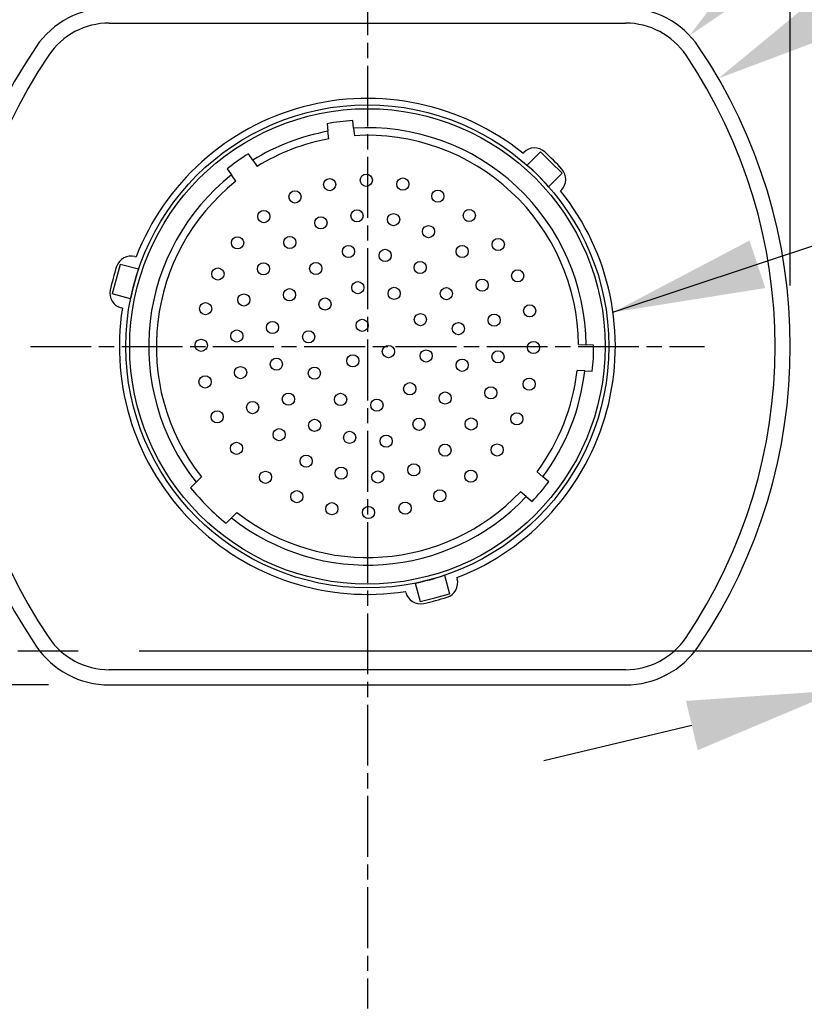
# Model space of a CAD drawing. Extents: x 0 to 283, y 0 to 196.
# Tile 15 of 31: x 197 to 223, y 103 to 136. Entities that reach past the tile are written whole.
import ezdxf

# ---------------------------------------------------------------- set-up
doc = ezdxf.new("R2010")
doc.units = 0
doc.linetypes.add('CENTER', pattern=[12, 8, -1, 2, -1])
doc.layers.get('0').update_dxf_attribs({"linetype": 'CONTINUOUS'})
doc.layers.get('DEFPOINTS').update_dxf_attribs({"linetype": 'CONTINUOUS'})
for name, color, linetype in [('CTR', 7, 'CENTER'), ('DIM', 7, 'CONTINUOUS'), ('VISIBLE', 255, 'CONTINUOUS')]:
    doc.layers.add(name, color=color, linetype=linetype)
doc.styles.add('SANSSERIF', font='sanss___.ttf')
doc.dimstyles.new('ISO-25', dxfattribs={"dimtxt": 2.5, "dimasz": 2.5, "dimexe": 1.25, "dimexo": 1, "dimgap": 0.6, "dimtad": 1, "dimdec": 1, "dimzin": 9, "dimdsep": 46, "dimtxsty": 'SANSSERIF', "dimcen": 0.75, "dimadec": 1, "dimazin": 0, "dimtfac": 1, "dimtdec": 1, "dimtmove": 0, "dimatfit": 3, "dimfxl": 1, "dimarcsym": 0})
doc.dimstyles.new('ISO-25$0', dxfattribs={"dimtxt": 2.5, "dimasz": 2.5, "dimexe": 1.25, "dimexo": 1, "dimgap": 0.6, "dimtad": 1, "dimdec": 1, "dimzin": 9, "dimdsep": 46, "dimtxsty": 'SANSSERIF', "dimcen": 0.75, "dimadec": 1, "dimazin": 0, "dimtfac": 1, "dimtdec": 1, "dimtmove": 0, "dimatfit": 3, "dimfxl": 1, "dimarcsym": 0})
doc.dimstyles.new('ISO-25$3', dxfattribs={"dimtxt": 2.5, "dimasz": 2.5, "dimexe": 1.25, "dimexo": 1, "dimgap": 0.6, "dimtad": 1, "dimtih": 1, "dimtoh": 1, "dimdec": 1, "dimzin": 9, "dimdsep": 46, "dimtxsty": 'SANSSERIF', "dimcen": 0.75, "dimadec": 1, "dimazin": 0, "dimtfac": 1, "dimtdec": 1, "dimtofl": 0, "dimtmove": 0, "dimatfit": 3, "dimfxl": 1, "dimarcsym": 0})
doc.dimstyles.new('ISO-25$4', dxfattribs={"dimtxt": 2.5, "dimasz": 2.5, "dimexe": 1.25, "dimexo": 1, "dimgap": 0.6, "dimtad": 1, "dimtih": 1, "dimtoh": 1, "dimdec": 1, "dimlfac": 4, "dimzin": 1, "dimdsep": 46, "dimtxsty": 'SANSSERIF', "dimcen": 0, "dimadec": 1, "dimazin": 0, "dimtfac": 1, "dimtdec": 1, "dimtofl": 0, "dimtmove": 0, "dimatfit": 3, "dimfxl": 1, "dimarcsym": 0})

# ---------------------------------------------------------------- blocks, each defined once
blk = doc.blocks.new('*D12')
at = {"layer": 'DEFPOINTS', "color": 0, "transparency": 16777216}
for p in [(234.391, 164.077), (183.391, 131.852), (234.391, 131.852)]:
    blk.add_point(p, dxfattribs=at)
at = {"layer": 'DIM', "color": 0, "lineweight": -2, "transparency": 16777216}
for p, q in [((183.391, 133.852), (183.391, 166.577)), ((234.391, 133.852), (234.391, 166.577)), ((188.391, 164.077), (229.391, 164.077))]:
    blk.add_line(p, q, dxfattribs=at)
at = {"layer": 'DIM', "color": 0, "transparency": 16777216}
for points in [[(188.391, 164.91), (188.391, 163.244), (183.391, 164.077)], [(229.391, 164.91), (229.391, 163.244), (234.391, 164.077)]]:
    blk.add_solid(points, dxfattribs=at)
at = {"layer": 'DIM', "color": 0, "transparency": 16777216, "insert": (208.891, 167.852), "char_height": 5, "attachment_point": 5, "style": 'SANSSERIF'}
blk.add_mtext('102', dxfattribs=at)
blk = doc.blocks.new('*D13')
at = {"layer": 'DEFPOINTS', "color": 0, "transparency": 16777216}
for p in [(222.791, 154.077), (194.991, 125.113), (222.791, 125.113)]:
    blk.add_point(p, dxfattribs=at)
at = {"layer": 'DIM', "color": 0, "lineweight": -2, "transparency": 16777216}
for p, q in [((194.991, 127.113), (194.991, 156.577)), ((222.791, 127.113), (222.791, 156.577)), ((199.991, 154.077), (217.791, 154.077))]:
    blk.add_line(p, q, dxfattribs=at)
at = {"layer": 'DIM', "color": 0, "transparency": 16777216}
for points in [[(199.991, 154.91), (199.991, 153.244), (194.991, 154.077)], [(217.791, 154.91), (217.791, 153.244), (222.791, 154.077)]]:
    blk.add_solid(points, dxfattribs=at)
at = {"layer": 'DIM', "color": 0, "transparency": 16777216, "insert": (208.891, 157.856), "char_height": 5, "attachment_point": 5, "style": 'SANSSERIF'}
blk.add_mtext('55.6', dxfattribs=at)
blk = doc.blocks.new('*D14')
at = {"layer": 'DEFPOINTS', "color": 0, "transparency": 16777216}
for p in [(179.902, 128.363), (170.266, 99.863), (205.402, 99.863)]:
    blk.add_point(p, dxfattribs=at)
at = {"layer": 'DIM', "color": 0, "lineweight": -2, "transparency": 16777216}
for p, q in [((177.902, 128.363), (167.766, 128.363)), ((170.266, 123.363), (170.266, 104.863)), ((203.402, 99.863), (167.766, 99.863))]:
    blk.add_line(p, q, dxfattribs=at)
at = {"layer": 'DIM', "color": 0, "transparency": 16777216}
for points in [[(169.432, 123.363), (171.099, 123.363), (170.266, 128.363)], [(169.432, 104.863), (171.099, 104.863), (170.266, 99.863)]]:
    blk.add_solid(points, dxfattribs=at)
at = {"layer": 'DIM', "color": 0, "transparency": 16777216, "insert": (166.49, 109.863), "char_height": 5, "attachment_point": 5, "rotation": 90, "style": 'SANSSERIF'}
blk.add_mtext('57', dxfattribs=at)
blk = doc.blocks.new('*D16')
at = {"layer": 'DEFPOINTS', "color": 0, "transparency": 16777216}
for p in [(200.407, 113.988), (160.266, 93.813), (178.591, 93.813)]:
    blk.add_point(p, dxfattribs=at)
at = {"layer": 'DIM', "color": 0, "lineweight": -2, "transparency": 16777216}
for p, q in [((198.407, 113.988), (157.766, 113.988)), ((160.266, 108.988), (160.266, 98.813)), ((176.591, 93.813), (157.766, 93.813))]:
    blk.add_line(p, q, dxfattribs=at)
at = {"layer": 'DIM', "color": 0, "transparency": 16777216}
for points in [[(159.432, 108.988), (161.099, 108.988), (160.266, 113.988)], [(159.432, 98.813), (161.099, 98.813), (160.266, 93.813)]]:
    blk.add_solid(points, dxfattribs=at)
at = {"layer": 'DIM', "color": 0, "transparency": 16777216, "insert": (156.487, 103.901), "char_height": 5, "attachment_point": 5, "rotation": 90, "style": 'SANSSERIF'}
blk.add_mtext('40.35', dxfattribs=at)
blk = doc.blocks.new('*D17')
at = {"layer": 'DEFPOINTS', "color": 0, "transparency": 16777216}
for p in [(205.402, 99.863), (170.266, 93.813), (178.591, 93.813)]:
    blk.add_point(p, dxfattribs=at)
at = {"layer": 'DIM', "color": 0, "lineweight": -2, "transparency": 16777216}
for p, q in [((170.266, 104.863), (170.266, 109.863)), ((203.402, 99.863), (167.766, 99.863)), ((170.266, 99.863), (170.266, 93.813)), ((176.591, 93.813), (167.766, 93.813)), ((170.266, 88.813), (170.266, 70.199))]:
    blk.add_line(p, q, dxfattribs=at)
at = {"layer": 'DIM', "color": 0, "transparency": 16777216}
for points in [[(169.432, 104.863), (171.099, 104.863), (170.266, 99.863)], [(169.432, 88.813), (171.099, 88.813), (170.266, 93.813)]]:
    blk.add_solid(points, dxfattribs=at)
at = {"layer": 'DIM', "color": 0, "transparency": 16777216, "insert": (166.566, 77.006), "char_height": 5, "attachment_point": 5, "rotation": 90, "style": 'SANSSERIF'}
blk.add_mtext('12.1', dxfattribs=at)
blk = doc.blocks.new('*D18')
at = {"layer": 'DEFPOINTS', "color": 0, "transparency": 16777216}
for p in [(160.266, 136.238), (200.407, 136.238), (200.407, 113.988)]:
    blk.add_point(p, dxfattribs=at)
at = {"layer": 'DIM', "color": 0, "lineweight": -2, "transparency": 16777216}
for p, q in [((198.407, 136.238), (157.766, 136.238)), ((160.266, 118.988), (160.266, 131.238)), ((198.407, 113.988), (157.766, 113.988))]:
    blk.add_line(p, q, dxfattribs=at)
at = {"layer": 'DIM', "color": 0, "transparency": 16777216}
for points in [[(159.432, 131.238), (161.099, 131.238), (160.266, 136.238)], [(159.432, 118.988), (161.099, 118.988), (160.266, 113.988)]]:
    blk.add_solid(points, dxfattribs=at)
at = {"layer": 'DIM', "color": 0, "transparency": 16777216, "insert": (156.49, 124.651), "char_height": 5, "attachment_point": 5, "rotation": 90, "style": 'SANSSERIF'}
blk.add_mtext('44.5', dxfattribs=at)
blk = doc.blocks.new('*D15')
at = {"layer": 'DEFPOINTS', "color": 0, "transparency": 16777216}
for p in [(199.392, 115.109), (239.191, 93.813), (255.713, 93.813)]:
    blk.add_point(p, dxfattribs=at)
at = {"layer": 'DIM', "color": 0, "lineweight": -2, "transparency": 16777216}
for p, q in [((201.392, 115.109), (258.213, 115.109)), ((255.713, 110.109), (255.713, 98.813)), ((241.191, 93.813), (258.213, 93.813))]:
    blk.add_line(p, q, dxfattribs=at)
at = {"layer": 'DIM', "color": 0, "transparency": 16777216}
for points in [[(254.879, 110.109), (256.546, 110.109), (255.713, 115.109)], [(254.879, 98.813), (256.546, 98.813), (255.713, 93.813)]]:
    blk.add_solid(points, dxfattribs=at)
at = {"layer": 'DIM', "color": 0, "transparency": 16777216, "insert": (251.934, 104.461), "char_height": 5, "attachment_point": 5, "rotation": 90, "style": 'SANSSERIF'}
blk.add_mtext('42.6', dxfattribs=at)
blk = doc.blocks.new('*D32')
at = {"layer": 'DEFPOINTS', "color": 0, "transparency": 16777216}
for p in [(187.893, 115.115), (175.266, 97.139), (175.266, 83.915)]:
    blk.add_point(p, dxfattribs=at)
at = {"layer": 'DIM', "color": 0, "lineweight": -2, "transparency": 16777216}
for p, q in [((187.893, 113.115), (187.893, 81.415)), ((175.266, 95.139), (175.266, 81.415)), ((180.266, 83.915), (182.893, 83.915)), ((187.893, 83.915), (211.939, 83.915))]:
    blk.add_line(p, q, dxfattribs=at)
at = {"layer": 'DIM', "color": 0, "transparency": 16777216}
for points in [[(180.266, 84.749), (180.266, 83.082), (175.266, 83.915)], [(182.893, 84.749), (182.893, 83.082), (187.893, 83.915)]]:
    blk.add_solid(points, dxfattribs=at)
at = {"layer": 'DIM', "color": 0, "transparency": 16777216, "insert": (202.416, 87.691), "char_height": 5, "attachment_point": 5, "style": 'SANSSERIF'}
blk.add_mtext('25.25', dxfattribs=at)
blk = doc.blocks.new('*D59')
at = {"color": 0, "lineweight": -2, "transparency": 16777216}
for p, q in [((239.693, 145.057), (224.757, 136.423)), ((271.751, 145.057), (239.693, 145.057))]:
    blk.add_line(p, q, dxfattribs=at)
at = {"color": 0, "transparency": 16777216}
blk.add_solid([(224.34, 137.145), (225.174, 135.702), (220.428, 133.921)], dxfattribs=at)
at = {"layer": 'DEFPOINTS', "color": 0, "transparency": 16777216}
for p in [(220.428, 133.921), (205.191, 125.113)]:
    blk.add_point(p, dxfattribs=at)
at = {"color": 0, "transparency": 16777216, "insert": (256.322, 149.487), "char_height": 5, "attachment_point": 5, "style": 'SANSSERIF'}
blk.add_mtext('R35.2 (2x)', dxfattribs=at)
blk = doc.blocks.new('*D60')
at = {"color": 0, "lineweight": -2, "transparency": 16777216}
for p, q in [((239.693, 154.457), (223.113, 138.768)), ((267.937, 154.457), (239.693, 154.457))]:
    blk.add_line(p, q, dxfattribs=at)
at = {"color": 0, "transparency": 16777216}
blk.add_solid([(222.54, 139.373), (223.685, 138.163), (219.481, 135.331)], dxfattribs=at)
at = {"layer": 'DEFPOINTS', "color": 0, "transparency": 16777216}
for p in [(219.481, 135.331), (217.374, 133.338)]:
    blk.add_point(p, dxfattribs=at)
at = {"color": 0, "transparency": 16777216, "insert": (254.415, 158.887), "char_height": 5, "attachment_point": 5, "style": 'SANSSERIF'}
blk.add_mtext('R5.8 (4x)', dxfattribs=at)
blk = doc.blocks.new('*D61')
at = {"layer": 'DEFPOINTS', "color": 0, "transparency": 16777216}
for p in [(235.363, 116.416), (224.419, 113.81)]:
    blk.add_point(p, dxfattribs=at)
at = {"layer": 'DIM', "color": 0, "lineweight": -2, "transparency": 16777216}
for p, q in [((247.85, 119.389), (240.227, 117.574)), ((267.239, 119.389), (247.85, 119.389)), ((224.419, 113.81), (235.363, 116.416)), ((219.555, 112.652), (214.691, 111.494))]:
    blk.add_line(p, q, dxfattribs=at)
at = {"layer": 'DIM', "color": 0, "transparency": 16777216}
for points in [[(240.034, 118.385), (240.42, 116.763), (235.363, 116.416)], [(219.362, 113.463), (219.748, 111.841), (224.419, 113.81)]]:
    blk.add_solid(points, dxfattribs=at)
at = {"layer": 'DIM', "color": 0, "transparency": 16777216, "insert": (258.145, 123.202), "char_height": 5, "attachment_point": 5, "style": 'SANSSERIF'}
blk.add_mtext('∅22.5', dxfattribs=at)

msp = doc.modelspace()

# ---------------------------------------------------------------- linework, layer by layer
at = {"layer": 'CTR', "ltscale": 0.25}
for p, q in [((208.8908, 146.3381), (208.8908, 103.3517)), ((197.8158, 125.1131), (219.9658, 125.1131)), ((176.3976, 115.1131), (199.384, 115.1131)), ((218.3983, 115.1121), (241.3847, 115.1121))]:
    msp.add_line(p, q, dxfattribs=at)
at = {"layer": 'VISIBLE'}
for p, q in [((200.4073, 135.7381), (217.3744, 135.7381)), ((207.5641, 132.4313), (207.5946, 132.1827)), ((208.4383, 132.2863), (208.4077, 132.5349)), ((207.6251, 131.9341), (207.5946, 132.1827)), ((208.4383, 132.2863), (208.4688, 132.0377)), ((205.1236, 131.2342), (204.98, 131.4393)), ((214.0017, 131.4614), (214.0289, 131.4886)), ((214.1388, 131.0681), (214.583, 131.5124)), ((214.9366, 131.1588), (214.583, 131.5124)), ((205.1236, 131.2342), (205.2673, 131.029)), ((215.2901, 130.8053), (214.9366, 131.1588)), ((204.2837, 130.9518), (204.4273, 130.7467)), ((204.571, 130.5415), (204.4273, 130.7467)), ((214.8459, 130.361), (215.2901, 130.8053)), ((215.2664, 130.2512), (215.2392, 130.224)), ((201.2533, 128.0654), (201.2905, 128.0554)), ((200.7616, 127.8089), (200.6322, 127.326)), ((201.3684, 127.6463), (200.7616, 127.8089)), ((200.6322, 127.326), (200.5028, 126.843)), ((201.1096, 126.6804), (200.5028, 126.843)), ((200.8376, 126.3651), (200.8004, 126.375)), ((215.828, 125.1751), (216.0782, 125.162)), ((216.3282, 125.1489), (216.0782, 125.162)), ((216.0337, 124.3132), (215.7836, 124.3263)), ((216.0337, 124.3132), (216.2838, 124.3)), ((203.2587, 120.6477), (203.4367, 120.8257)), ((214.4685, 120.9877), (214.6603, 120.8267)), ((214.8522, 120.6657), (214.6603, 120.8267)), ((203.2587, 120.6477), (203.0808, 120.4698)), ((214.114, 120.1756), (213.9221, 120.3365)), ((214.114, 120.1756), (214.3058, 120.0146)), ((204.2475, 119.3031), (204.4255, 119.481)), ((204.6034, 119.659), (204.4255, 119.481)), ((211.4241, 117.5907), (211.5867, 116.9838)), ((211.8332, 117.5128), (211.8432, 117.4756)), ((210.4582, 117.3319), (210.6208, 116.725)), ((210.1528, 117.0227), (210.1428, 117.0598)), ((210.6208, 116.725), (211.1037, 116.8544)), ((211.1037, 116.8544), (211.5867, 116.9838)), ((217.3744, 114.4881), (200.4073, 114.4881)), ((200.4073, 113.9881), (217.3744, 113.9881))]:
    msp.add_line(p, q, dxfattribs=at)
for centre, radius in [((208.8908, 125.1131), 7.9375), ((208.8908, 125.1131), 7.8125), ((208.8549, 130.5731), 0.2), ((207.6516, 130.4294), 0.2), ((210.0583, 130.4474), 0.2), ((206.5111, 130.0253), 0.2), ((211.2077, 130.0522), 0.2), ((205.4873, 129.3787), 0.2), ((208.5496, 129.4056), 0.2), ((209.7529, 129.2799), 0.2), ((212.2405, 129.4146), 0.2), ((207.3642, 129.1722), 0.2), ((210.9024, 128.8848), 0.2), ((204.6252, 128.5166), 0.2), ((206.3404, 128.5256), 0.2), ((213.1924, 128.4627), 0.2), ((208.2712, 128.2292), 0.2), ((209.4745, 128.1035), 0.2), ((212.007, 128.2292), 0.2), ((205.4783, 127.6635), 0.2), ((207.1936, 127.6725), 0.2), ((210.624, 127.7084), 0.2), ((203.9786, 127.4928), 0.2), ((213.83, 127.43), 0.2), ((208.5765, 127.0438), 0.2), ((212.6625, 127.1247), 0.2), ((206.3315, 126.8103), 0.2), ((209.7709, 126.8552), 0.2), ((211.4861, 126.8463), 0.2), ((203.5745, 126.3524), 0.2), ((204.8318, 126.6397), 0.2), ((207.4989, 126.505), 0.2), ((214.2251, 126.2805), 0.2), ((205.7747, 125.7327), 0.2), ((208.7202, 125.8046), 0.2), ((210.633, 125.9931), 0.2), ((211.8813, 125.6968), 0.2), ((213.0577, 125.9752), 0.2), ((204.5983, 125.4543), 0.2), ((206.9601, 125.4274), 0.2), ((203.4308, 125.149), 0.2), ((214.3508, 125.0772), 0.2), ((209.5823, 124.9425), 0.2), ((210.8216, 124.7988), 0.2), ((213.1834, 124.7718), 0.2), ((205.9004, 124.5294), 0.2), ((208.4149, 124.6371), 0.2), ((212.007, 124.4934), 0.2), ((204.724, 124.251), 0.2), ((207.1487, 124.233), 0.2), ((203.5566, 123.9456), 0.2), ((214.2071, 123.8738), 0.2), ((210.2828, 123.7211), 0.2), ((211.4502, 123.4158), 0.2), ((212.9499, 123.5864), 0.2), ((205.1191, 123.1015), 0.2), ((206.2955, 123.3799), 0.2), ((208.0108, 123.3709), 0.2), ((209.2051, 123.1823), 0.2), ((203.9517, 122.7962), 0.2), ((207.1576, 122.5178), 0.2), ((210.5881, 122.5537), 0.2), ((212.3033, 122.5627), 0.2), ((213.803, 122.7333), 0.2), ((205.9902, 122.2125), 0.2), ((208.3071, 122.1227), 0.2), ((209.5105, 121.9969), 0.2), ((204.5893, 121.7634), 0.2), ((211.4412, 121.7006), 0.2), ((213.1564, 121.7096), 0.2), ((206.8792, 121.3414), 0.2), ((208.0287, 120.9462), 0.2), ((210.4175, 121.054), 0.2), ((212.2943, 120.8475), 0.2), ((205.5412, 120.8115), 0.2), ((209.2321, 120.8205), 0.2), ((211.2706, 120.2009), 0.2), ((206.5739, 120.1739), 0.2), ((207.7234, 119.7788), 0.2), ((208.9267, 119.6531), 0.2), ((210.1301, 119.7968), 0.2)]:
    msp.add_circle(centre, radius, dxfattribs=at)
for centre, radius, start, end in [((200.4073, 133.3381), 2.9, 90, 145.97713), ((217.3744, 133.3381), 2.9, 34.02287, 90), ((200.4073, 133.3381), 2.4, 90, 145.97713), ((217.3744, 133.3381), 2.4, 34.02287, 90), ((212.5908, 125.1131), 17.6, 145.97713, 214.02287), ((205.1908, 125.1131), 17.6, 325.97713, 34.02287), ((212.5908, 125.1131), 17.1, 145.97713, 214.02287), ((205.1908, 125.1131), 17.1, 325.97713, 34.02287), ((208.8908, 125.1131), 8.15, 51.16327, 158.83673), ((208.8908, 125.1131), 7.4375, 93.72417, 100.27583), ((208.8908, 125.1131), 7.1875, 100.3899, 121.6101), ((208.8908, 125.1131), 7.1875, 0.3899, 93.6101), ((208.8908, 125.1131), 6.9375, 0.51221, 93.48779), ((208.8908, 125.1131), 6.9375, 100.51221, 121.48779), ((208.8908, 125.1131), 7.4375, 121.72417, 128.27583), ((214.3825, 131.1351), 0.5, 47.63724, 135), ((208.8908, 125.1131), 8.65, 42.36276, 47.63724), ((208.8908, 125.1131), 7.9375, 41.38843, 48.61157), ((208.8908, 125.1131), 7.1875, 128.3899, 218.40891), ((214.9128, 130.6047), 0.5, 315, 42.36276), ((208.8908, 125.1131), 6.9375, 128.51221, 218.17029), ((208.8908, 125.1131), 8.15, 291.16327, 38.83673), ((201.1239, 127.5824), 0.5, 75, 162.36276), ((208.8908, 125.1131), 8.65, 162.36276, 167.63724), ((208.8908, 125.1131), 7.9375, 161.38843, 168.61157), ((200.9298, 126.858), 0.5, 167.63724, 255), ((208.8908, 125.1131), 8.15, 171.16327, 278.83673), ((208.8908, 125.1131), 7.4375, 353.72417, 0.27583), ((208.8908, 125.1131), 6.9375, 323.51221, 353.48779), ((208.8908, 125.1131), 7.1875, 323.3899, 353.6101), ((208.8908, 125.1131), 7.4375, 218.6314, 231.3686), ((208.8908, 125.1131), 7.4375, 316.72417, 323.27583), ((208.8908, 125.1131), 7.1875, 231.59109, 316.6101), ((208.8908, 125.1131), 6.9375, 231.82971, 316.48779), ((208.8908, 125.1131), 7.9375, 281.38843, 288.61157), ((211.3602, 117.3462), 0.5, 287.63724, 15), ((210.6357, 117.1521), 0.5, 195, 282.36276), ((208.8908, 125.1131), 8.65, 282.36276, 287.63724), ((200.4073, 116.8881), 2.4, 214.02287, 270), ((217.3744, 116.8881), 2.4, 270, 325.97713), ((200.4073, 116.8881), 2.9, 214.02287, 270), ((217.3744, 116.8881), 2.9, 270, 325.97713)]:
    msp.add_arc(centre, radius, start, end, dxfattribs=at)

# ---------------------------------------------------------------- dimensions: what is measured, and where the dimension line sits
for center, mpoint, override, picture, middle in [((217.3744, 133.3381), (219.4809, 135.3313), {"dimscale": 2, "dimlfac": 2, "dimpost": ' (4x)'}, '*D60', (254.4152, 154.4569)), ((205.1908, 125.1131), (220.4283, 133.921), {"dimscale": 2, "dimlfac": 2, "dimpost": ' (2x)'}, '*D59', (256.322, 145.0569))]:
    dim = msp.add_radius_dim(center=center, mpoint=mpoint, dimstyle='ISO-25$4', override=override)
    dim.commit()
    dim.dimension.update_dxf_attribs({"geometry": picture, "text_midpoint": middle, "dimtype": 164})
at = {"layer": 'DIM'}
for base, p1, p2, picture, middle in [((234.3908, 164.0769), (183.3908, 131.8517), (234.3908, 131.8517), '*D12', (208.8908, 167.8523)), ((222.7908, 154.0769), (194.9908, 125.1131), (222.7908, 125.1131), '*D13', (208.8908, 157.8558))]:
    dim = msp.add_linear_dim(base=base, p1=p1, p2=p2, dimstyle='ISO-25$0', override={"dimscale": 2, "dimlfac": 2}, dxfattribs=at)
    dim.commit()
    dim.dimension.update_dxf_attribs({"geometry": picture, "text_midpoint": middle})
for base, p1, p2, override, picture, middle in [((160.2658, 136.2381), (200.4073, 113.9881), (200.4073, 136.2381), {"dimscale": 2, "dimdec": 2, "dimlfac": 2}, '*D18', (160.2658, 124.6506)), ((170.2658, 99.8631), (179.9022, 128.3631), (205.4022, 99.8631), {"dimscale": 2, "dimlfac": 2}, '*D14', (170.2658, 109.8631)), ((255.7127, 93.8131), (199.3921, 115.1091), (239.1908, 93.8131), {"dimscale": 2, "dimlfac": 2, "dimzin": 1}, '*D15', (255.7127, 104.4611))]:
    dim = msp.add_linear_dim(base=base, p1=p1, p2=p2, angle=90, dimstyle='ISO-25$0', override=override, dxfattribs=at)
    dim.commit()
    dim.dimension.update_dxf_attribs({"geometry": picture, "text_midpoint": middle, "dimtype": 160})
dim = msp.add_diameter_dim_2p(p1=(224.4188, 113.8102), p2=(235.3628, 116.416), dimstyle='ISO-25$3', override={"dimscale": 2, "dimlfac": 2, "dimtofl": 1}, dxfattribs=at)
dim.commit()
dim.dimension.update_dxf_attribs({"geometry": '*D61', "text_midpoint": (247.85, 119.3892), "dimtype": 163})
dim = msp.add_linear_dim(base=(175.2658, 83.9152), p1=(187.893, 115.1145), p2=(175.2658, 97.1392), dimstyle='ISO-25$0', override={"dimscale": 2, "dimdec": 2, "dimlfac": 2}, dxfattribs=at)
dim.commit()
dim.dimension.update_dxf_attribs({"geometry": '*D32', "text_midpoint": (202.416, 83.9152), "dimtype": 160})
for base, p1, picture, middle in [((160.2658, 93.8131), (200.4073, 113.9881), '*D16', (156.487, 103.9006)), ((170.2658, 93.8131), (205.4022, 99.8631), '*D17', (166.5658, 77.0061))]:
    dim = msp.add_linear_dim(base=base, p1=p1, p2=(178.5908, 93.8131), angle=90, dimstyle='ISO-25$0', override={"dimscale": 2, "dimdec": 2, "dimlfac": 2}, dxfattribs=at)
    dim.commit()
    dim.dimension.update_dxf_attribs({"geometry": picture, "text_midpoint": middle})

# ---------------------------------------------------------------- leaders
msp.add_leader([(216.9635, 126.2334), (244.7929, 135.4833)], dimstyle='ISO-25', override={"dimasz": 5}, dxfattribs=at)

doc.saveas('drawing.dxf')
